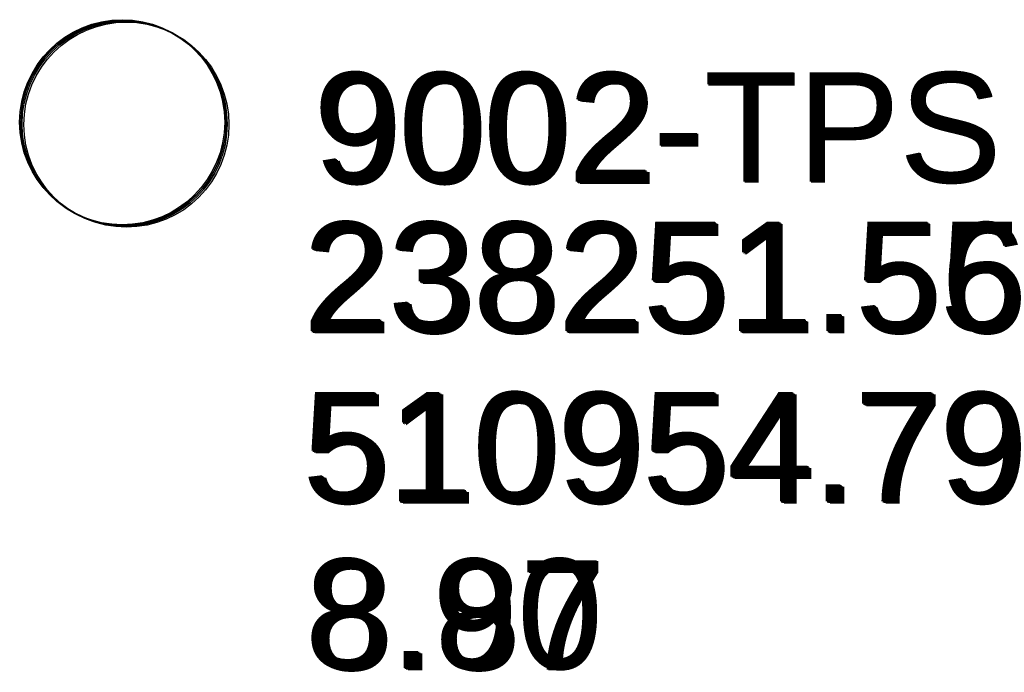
# Model space of a CAD drawing. Header units: metres. Extents: x 238236 to 238555, y 510830 to 510966.
# Tile 6 of 16: x 238251.38 to 238253.01, y 510953.89 to 510954.96. Entities that reach past the tile are written whole.
import ezdxf

# ---------------------------------------------------------------- set-up
doc = ezdxf.new("R2010")
doc.units = ezdxf.units.M
doc.header["$LTSCALE"] = 0.5
doc.layers.get('0').update_dxf_attribs({"linetype": 'CONTINUOUS'})
doc.layers.add('B-ME-MO-LOCATIE_MEETPUNT-S', color=152, linetype='CONTINUOUS')
doc.layers.add('B-WE-OG-GRONDSLAGPUNT-S', color=7, linetype='CONTINUOUS', lineweight=0)
doc.styles.add('Stantec', font='arial.ttf')

# ---------------------------------------------------------------- blocks, each defined once
blk = doc.blocks.new('SMO-MEETPUNT_UITZETPUN-01-SO')
blk.add_circle((0, 0), 0.1688)
at = {"layer": 'B-WE-OG-GRONDSLAGPUNT-S', "style": 'Stantec'}
for tag, p in [('PUNTNUMMER', (0.3147, -0.0977)), ('X', (0.2975, -0.3437)), ('Y', (0.2966, -0.624)), ('Z', (0.3006, -0.8983)), ('OPMERKING', (0.2731, -1.1492)), ('OMSCHRIJVING', (0.2831, -1.4083))]:
    blk.add_attdef(tag, p, '', height=0.18, dxfattribs=at)

msp = doc.modelspace()

# ---------------------------------------------------------------- block references
at = {"layer": 'B-ME-MO-LOCATIE_MEETPUNT-S'}
for p, values in [((238251.553, 510954.794, 8.896), {'PUNTNUMMER': '9002-TPS', 'X': '238251.55', 'Y': '510954.79', 'Z': '8.90'}), ((238251.555, 510954.793, 8.897), {'PUNTNUMMER': '9002-TPS', 'X': '238251.56', 'Y': '510954.79', 'Z': '8.90'}), ((238251.555, 510954.792, 8.896), {'PUNTNUMMER': '9002-TPS', 'X': '238251.56', 'Y': '510954.79', 'Z': '8.90'}), ((238251.555, 510954.792, 8.896), {'PUNTNUMMER': '9002-TPS', 'X': '238251.56', 'Y': '510954.79', 'Z': '8.90'}), ((238251.557, 510954.791, 8.871), {'PUNTNUMMER': '9002', 'X': '238251.56', 'Y': '510954.79', 'Z': '8.87'}), ((238251.56, 510954.79, 8.872), {'PUNTNUMMER': '9002', 'X': '238251.56', 'Y': '510954.79', 'Z': '8.87'})]:
    msp.add_blockref('SMO-MEETPUNT_UITZETPUN-01-SO', p, dxfattribs=at).add_auto_attribs(values)

doc.saveas('drawing.dxf')
